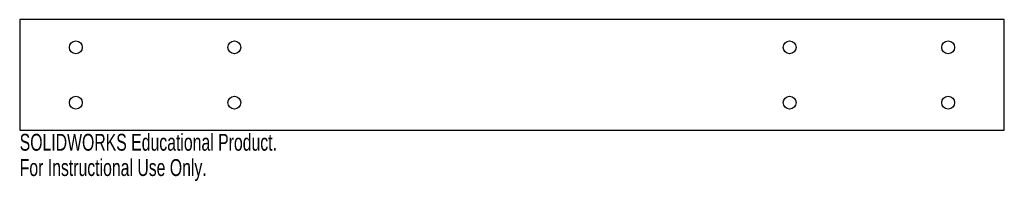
# Model space of a CAD drawing. Header units: inches. Extents: x -5.6 to 5.6, y -1.2 to 0.6.
import ezdxf

# ---------------------------------------------------------------- set-up
doc = ezdxf.new("R2010")
doc.units = ezdxf.units.IN
doc.header["$MEASUREMENT"] = 0
doc.styles.add('SLDTEXTSTYLE0', font='TXT', dxfattribs={"width": 0.7})

msp = doc.modelspace()

# ---------------------------------------------------------------- linework, layer by layer
at = {"color": 7, "linetype": 'Continuous', "lineweight": 25}
for p, q in [((5.551, 0.625), (-5.551, 0.625)), ((-5.551, 0.625), (-5.551, -0.625)), ((5.551, -0.625), (5.551, 0.625)), ((-5.551, -0.625), (5.551, -0.625))]:
    msp.add_line(p, q, dxfattribs=at)
for centre in [(-4.918, 0.312), (-3.13, 0.312), (3.13, 0.312), (4.918, 0.312), (-4.918, -0.312), (-3.13, -0.312), (3.13, -0.312), (4.918, -0.312)]:
    msp.add_circle(centre, 0.0725, dxfattribs=at)

# ---------------------------------------------------------------- texts
at = {"color": 7, "linetype": 'Continuous', "char_height": 0.1903, "attachment_point": 1, "style": 'SLDTEXTSTYLE0'}
for s, insert in [('SOLIDWORKS Educational Product.', (-5.551, -0.665)), ('For Instructional Use Only.', (-5.551, -0.951))]:
    msp.add_mtext(s, dxfattribs=dict(at, insert=insert))

doc.saveas('drawing.dxf')
